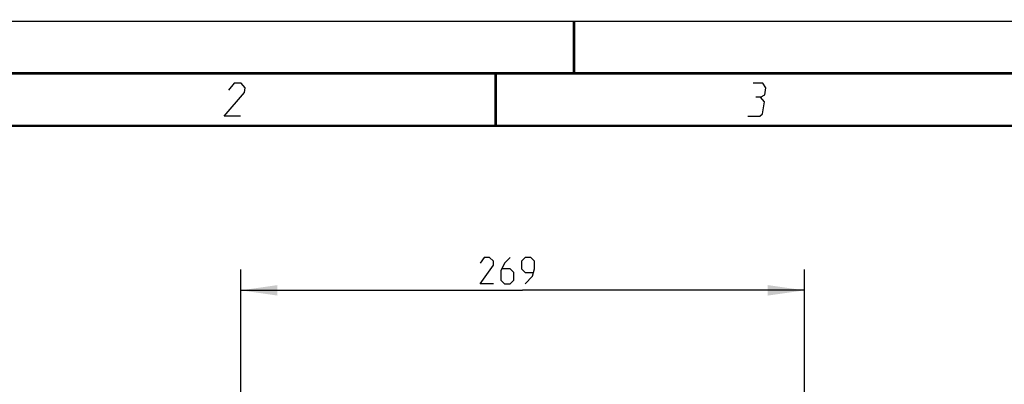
# Model space of a CAD drawing. Header units: millimetres. Extents: x 0 to 420, y 0 to 297.
# Tile 74 of 139: x 72 to 166, y 262 to 297. Entities that reach past the tile are written whole.
import ezdxf

# ---------------------------------------------------------------- set-up
doc = ezdxf.new("R2010")
doc.units = ezdxf.units.MM
doc.header["$LTSCALE"] = 23.1
doc.layers.get('0').update_dxf_attribs({"linetype": 'CONTINUOUS'})
doc.layers.add('DIM_PILOTEES', color=7, linetype='CONTINUOUS')
doc.styles.get("Standard").update_dxf_attribs({"font": 'txt', "width": 0.7})
doc.dimstyles.new('DIMSTYLE_2', dxfattribs={"dimtxt": 2.5, "dimasz": 3.5, "dimexe": 2, "dimexo": 0, "dimtad": 1, "dimlfac": 5, "dimdsep": 46, "dimtxsty": 'STANDARD', "dimblk": '_FILLED', "dimblk1": '_FILLED', "dimblk2": '_FILLED', "dimcen": 0.09, "dimazin": 2, "dimtp": 0.5, "dimtm": 0.5, "dimtfac": 1, "dimtofl": 0, "dimtmove": 0, "dimatfit": 3, "dimldrblk": '_FILLED', "dimfxl": 1, "dimtolj": 1, "dimarcsym": 0})

# ---------------------------------------------------------------- blocks, each defined once
blk = doc.blocks.new('_FILLED')
at = {"color": 0, "linetype": 'BYBLOCK'}
blk.add_solid([(0, 0), (-1, 0.143), (-1, -0.143)], dxfattribs=at)
blk = doc.blocks.new('*D1')
at = {"layer": 'DIM_PILOTEES', "color": 2, "linetype": 'CONTINUOUS'}
for p, q in [((93.184, 247.753), (93.184, 273.306)), ((146.984, 247.753), (146.984, 273.306)), ((93.184, 271.306), (120.084, 271.306)), ((146.984, 271.306), (120.084, 271.306))]:
    blk.add_line(p, q, dxfattribs=at)
at = {"layer": 'DIM_PILOTEES', "color": 2, "linetype": 'CONTINUOUS', "xscale": 3.5, "yscale": 3.5, "zscale": 3.5}
for p, rotation in [((93.184, 271.306), 180), ((146.984, 271.306), 360)]:
    blk.add_blockref('_FILLED', p, dxfattribs=dict(at, rotation=rotation))
at = {"layer": 'DIM_PILOTEES', "color": 2, "linetype": 'CONTINUOUS', "insert": (118.989, 274.431), "char_height": 2.5, "width": 8.83929, "attachment_point": 2, "line_spacing_factor": 0.9}
blk.add_mtext('{\\ftxt;\\W0.0001;\\H0.0001;\\~}{\\ftxt;\\W2.3571428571;\\H2.5; }{\\ftxt;\\W0.0001;\\H0.0001;\\~}', dxfattribs=at)

msp = doc.modelspace()

# ---------------------------------------------------------------- linework, layer by layer
at = {"color": 7, "linetype": 'CONTINUOUS'}
for p, q in [((0, 297), (420, 297)), ((25, 286.9999), (410, 286.9999))]:
    msp.add_line(p, q, dxfattribs=at)
at = {"color": 7, "linetype": 'CONTINUOUS', "const_width": 0.25}
for points in [[(125, 297), (125, 292)], [(415, 292), (20, 292)], [(117.5002, 292), (117.5002, 287)], [(25, 287), (410, 287)]]:
    msp.add_lwpolyline(points, dxfattribs=at)
at = {"color": 2, "linetype": 'CONTINUOUS'}
for points in [[(93.1646, 287.925), (91.5896, 287.925), (93.5319, 290.175), (93.6054, 290.625), (93.2289, 291.075), (92.5539, 291.075), (91.9937, 290.4)], [(142.7835, 289.725), (143.1952, 289.95), (143.3054, 290.625), (143.0039, 291.075), (142.1039, 291.075)], [(141.5896, 287.925), (142.7146, 287.925), (142.9763, 288.15), (143.16, 289.275), (142.7835, 289.725), (142.3335, 289.725)]]:
    msp.add_lwpolyline(points, dxfattribs=at)
at = {"layer": 'DIM_PILOTEES', "color": 2, "linetype": 'CONTINUOUS'}
for points in [[(117.2929, 271.931), (116.0429, 271.931), (117.2929, 273.7167), (117.2929, 274.0738), (116.9358, 274.4309), (116.4, 274.4309), (116.0429, 273.8952)], [(118.9001, 274.4309), (118.3643, 273.8952), (118.0072, 273.1809), (118.0072, 272.2881), (118.3643, 271.931), (118.9001, 271.931), (119.2572, 272.2881), (119.2572, 273.0024), (118.9001, 273.3595), (118.1262, 273.3595)], [(120.3286, 271.931), (121.0429, 272.6452), (121.2215, 273.3595), (121.2215, 274.0738), (120.8643, 274.4309), (120.3286, 274.4309), (119.9715, 274.0738), (119.9715, 273.3595), (120.3286, 273.0024), (121.1024, 273.0024)]]:
    msp.add_lwpolyline(points, dxfattribs=at)

# ---------------------------------------------------------------- dimensions: what is measured, and where the dimension line sits
dim = msp.add_linear_dim(base=(146.9837, 271.3059), p1=(93.1837, 247.7528), p2=(146.9837, 247.7528), text='{\\ftxt;\\W0.0001;\\H0.0001;\\~}{\\ftxt;\\W2.3571428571;\\H2.5; }{\\ftxt;\\W0.0001;\\H0.0001;\\~}', dimstyle='DIMSTYLE_2', dxfattribs=at)
dim.commit()
dim.dimension.update_dxf_attribs({"geometry": '*D1', "text_midpoint": (118.6322, 271.3059), "dimtype": 160})

doc.saveas('drawing.dxf')
